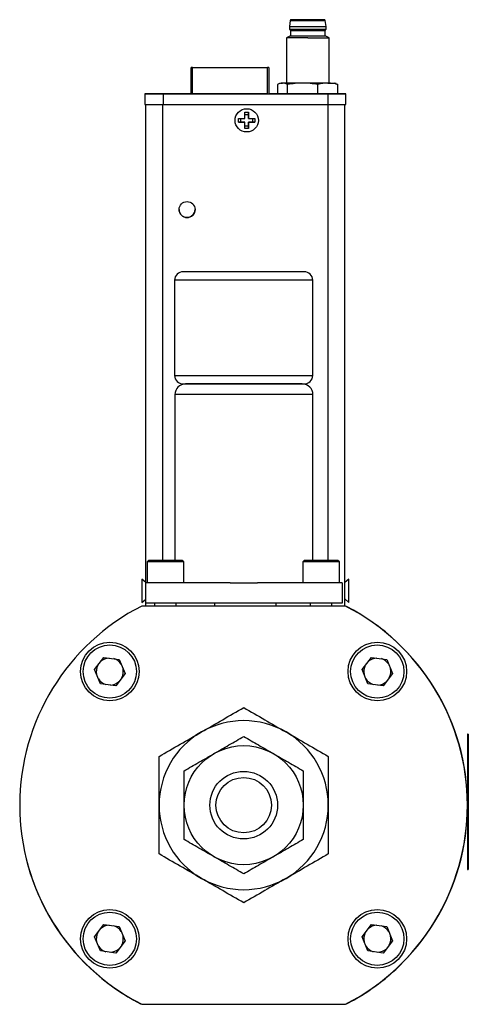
# Model space of a CAD drawing. Header units: inches. Extents: x 7.8 to 27.2, y 2.2 to 17.8.
# Tile 7 of 11: x 22.5 to 24.1, y 7.5 to 11.2. Entities that reach past the tile are written whole.
import ezdxf

# ---------------------------------------------------------------- set-up
doc = ezdxf.new("R2010")
doc.units = ezdxf.units.IN
doc.header["$MEASUREMENT"] = 0

msp = doc.modelspace()

# ---------------------------------------------------------------- linework, layer by layer
at = {"color": 7, "linetype": 'Continuous', "lineweight": 25}
for p, q in [((23.4847, 11.1776), (23.4812, 11.1565)), ((23.617, 11.1565), (23.6135, 11.1776)), ((23.4812, 11.1565), (23.4812, 11.1466)), ((23.4812, 11.1466), (23.4851, 11.1417)), ((23.4851, 11.1417), (23.4851, 11.122)), ((23.6131, 11.1417), (23.617, 11.1466)), ((23.6131, 11.122), (23.6131, 11.1417)), ((23.617, 11.1466), (23.617, 11.1565)), ((23.4851, 11.122), (23.4703, 11.1135)), ((23.4703, 11.1135), (23.4703, 10.9468)), ((23.5491, 11.1135), (23.6278, 11.1135)), ((23.6278, 11.1135), (23.6131, 11.122)), ((23.6278, 10.9468), (23.6278, 11.1135)), ((23.1185, 10.9074), (23.1185, 11.0044)), ((23.1235, 11.0044), (23.4, 11.0044)), ((23.405, 11.0044), (23.405, 10.9074)), ((23.4375, 10.9413), (23.4375, 10.9075)), ((23.4507, 10.9468), (23.4445, 10.9446)), ((23.4746, 10.9075), (23.4746, 10.9413)), ((23.5862, 10.9074), (23.5862, 10.9413)), ((23.6536, 10.9446), (23.6475, 10.9468)), ((23.6532, 10.9435), (23.6607, 10.9413)), ((23.6607, 10.9075), (23.6607, 10.9413)), ((22.9477, 10.9076), (22.9477, 10.9074)), ((22.9477, 10.9074), (22.9477, 10.868)), ((22.9909, 10.9074), (23.0344, 10.9074)), ((22.9909, 10.9074), (22.9909, 10.9074)), ((23.0344, 10.9074), (22.9909, 10.9074)), ((22.9909, 10.9074), (23.0343, 10.9074)), ((22.9909, 10.9074), (22.9909, 10.9074)), ((22.9909, 10.9074), (23.0035, 10.9074)), ((22.9909, 10.9074), (22.9909, 10.9074)), ((23.0342, 10.9074), (22.9909, 10.9074)), ((22.9909, 10.9074), (23.0342, 10.9074)), ((22.9909, 10.9074), (22.9909, 10.9074)), ((23.0035, 10.9074), (22.9909, 10.9074)), ((22.9909, 10.9074), (22.9909, 10.9074)), ((22.991, 10.9074), (22.991, 10.9074)), ((23.0136, 10.9074), (22.991, 10.9074)), ((22.991, 10.9074), (22.9952, 10.9074)), ((22.9945, 10.9074), (22.9945, 10.9074)), ((22.9951, 10.9074), (23.03, 10.9074)), ((22.9951, 10.9074), (22.9951, 10.9074)), ((22.9952, 10.9074), (22.9952, 10.9074)), ((22.9984, 10.9074), (22.9984, 10.9074)), ((23.001, 10.9074), (23.001, 10.9074)), ((23.0011, 10.9074), (23.0011, 10.9074)), ((23.0035, 10.9074), (23.0035, 10.9074)), ((23.0035, 10.9074), (23.0035, 10.9074)), ((23.0079, 10.9074), (23.0303, 10.9074)), ((23.0303, 10.9074), (23.0079, 10.9074)), ((23.0079, 10.9074), (23.0079, 10.9074)), ((23.0079, 10.9074), (23.0079, 10.9074)), ((23.0092, 10.9074), (23.0136, 10.9074)), ((23.0092, 10.9074), (23.0092, 10.9074)), ((23.0092, 10.9074), (23.0092, 10.9074)), ((23.0133, 10.9076), (23.0567, 10.9076)), ((23.0133, 10.9076), (23.0133, 10.9076)), ((23.0133, 10.9076), (23.0133, 10.9076)), ((23.0537, 10.9076), (23.0135, 10.9076)), ((23.0135, 10.9076), (23.0537, 10.9076)), ((23.0135, 10.9076), (23.0135, 10.9076)), ((23.0537, 10.9076), (23.0135, 10.9076)), ((23.0135, 10.9076), (23.0537, 10.9076)), ((23.0135, 10.9076), (23.0135, 10.9076)), ((23.0566, 10.9076), (23.0135, 10.9076)), ((23.0135, 10.9076), (23.0566, 10.9076)), ((23.0135, 10.9076), (23.0135, 10.9076)), ((23.0136, 10.9074), (23.0136, 10.9074)), ((23.1185, 10.9076), (23.0146, 10.9076)), ((23.0146, 10.9074), (23.6229, 10.9074)), ((23.0146, 10.9074), (23.0146, 10.868)), ((23.0166, 10.9086), (23.0166, 10.9076)), ((23.0525, 10.9076), (23.0176, 10.9076)), ((23.0176, 10.9076), (23.0176, 10.9076)), ((23.0202, 10.9076), (23.0566, 10.9076)), ((23.0566, 10.9076), (23.0202, 10.9076)), ((23.0202, 10.9076), (23.0202, 10.9076)), ((23.022, 10.9074), (23.0246, 10.9074)), ((23.022, 10.9074), (23.022, 10.9074)), ((23.0235, 10.9076), (23.0235, 10.9076)), ((23.0241, 10.9074), (23.0241, 10.9074)), ((23.0246, 10.9074), (23.0246, 10.9074)), ((23.03, 10.9074), (23.03, 10.9074)), ((23.03, 10.9074), (23.03, 10.9074)), ((23.0303, 10.9074), (23.0303, 10.9074)), ((23.0342, 10.9074), (23.0342, 10.9074)), ((23.0343, 10.9074), (23.0343, 10.9074)), ((23.0343, 10.9074), (23.0343, 10.9074)), ((23.0344, 10.9074), (23.0344, 10.9074)), ((23.035, 10.9074), (23.035, 10.9074)), ((23.0401, 10.9074), (23.035, 10.9074)), ((23.0351, 10.9075), (23.069, 10.9075)), ((23.0351, 10.9075), (23.0351, 10.9075)), ((23.0786, 10.9075), (23.0351, 10.9075)), ((23.0401, 10.9074), (23.0401, 10.9074)), ((23.0466, 10.9076), (23.0466, 10.9076)), ((23.0525, 10.9076), (23.0525, 10.9076)), ((23.0535, 10.9076), (23.0535, 10.9086)), ((23.0537, 10.9076), (23.0537, 10.9076)), ((23.0537, 10.9076), (23.0537, 10.9076)), ((23.0566, 10.9076), (23.0566, 10.9076)), ((23.0566, 10.9076), (23.0566, 10.9076)), ((23.0567, 10.9076), (23.0567, 10.9076)), ((23.0567, 10.9076), (23.0567, 10.9076)), ((23.0626, 10.9075), (23.0677, 10.9075)), ((23.0654, 10.9074), (23.066, 10.9074)), ((23.069, 10.9075), (23.069, 10.9075)), ((23.0705, 10.9074), (23.0705, 10.9074)), ((23.0741, 10.9074), (23.0741, 10.9084)), ((23.0786, 10.9075), (23.0786, 10.9075)), ((23.108, 10.9074), (23.108, 10.9076)), ((23.108, 10.9074), (23.108, 10.9074)), ((23.1695, 10.9074), (23.1695, 10.9074)), ((23.177, 10.9074), (23.177, 10.9074)), ((23.4014, 10.9074), (23.1926, 10.9074)), ((23.4375, 10.9076), (23.405, 10.9076)), ((23.417, 10.9076), (23.417, 10.9074)), ((23.4746, 10.9075), (23.4375, 10.9075)), ((23.5862, 10.9074), (23.4746, 10.9075)), ((23.6607, 10.9075), (23.5862, 10.9074)), ((23.6229, 10.9074), (23.6229, 10.868)), ((23.6898, 10.9074), (23.6898, 10.9076)), ((23.6898, 10.868), (23.6898, 10.9074)), ((22.9515, 9.0994), (22.9515, 10.868)), ((23.014, 10.868), (23.6235, 10.868)), ((23.0146, 10.868), (23.6229, 10.868)), ((23.686, 9.0133), (23.686, 10.868)), ((23.2937, 10.8157), (23.3169, 10.8157)), ((23.2937, 10.8022), (23.2937, 10.8157)), ((23.3024, 10.8022), (23.3024, 10.8157)), ((23.3169, 10.8389), (23.3304, 10.8389)), ((23.3169, 10.8157), (23.3169, 10.8389)), ((23.3169, 10.8302), (23.3304, 10.8302)), ((23.3304, 10.8389), (23.3304, 10.8157)), ((23.3304, 10.8302), (23.3304, 10.8389)), ((23.3304, 10.8157), (23.3304, 10.8302)), ((23.3304, 10.8157), (23.3537, 10.8157)), ((23.3304, 10.8157), (23.3304, 10.8157)), ((23.345, 10.8157), (23.345, 10.8022)), ((23.3537, 10.8157), (23.3537, 10.8022)), ((23.3169, 10.8022), (23.2937, 10.8022)), ((23.2937, 10.8022), (23.3024, 10.8022)), ((23.3024, 10.8022), (23.3169, 10.8022)), ((23.3169, 10.7789), (23.3169, 10.8022)), ((23.3169, 10.8022), (23.3169, 10.8022)), ((23.3304, 10.7876), (23.3169, 10.7876)), ((23.3304, 10.7789), (23.3169, 10.7789)), ((23.3537, 10.8022), (23.3304, 10.8022)), ((23.3304, 10.8022), (23.3304, 10.7789)), ((23.3304, 10.8022), (23.345, 10.8022)), ((23.3304, 10.8022), (23.3304, 10.8022)), ((23.3304, 10.7876), (23.3304, 10.8022)), ((23.3304, 10.7789), (23.3304, 10.7876)), ((23.345, 10.8022), (23.3537, 10.8022)), ((23.5363, 10.2494), (23.0888, 10.2494)), ((23.0576, 10.2182), (23.0576, 9.8657)), ((23.5676, 9.8657), (23.5676, 10.2182)), ((23.0888, 9.8344), (23.5363, 9.8344)), ((23.0584, 9.7951), (23.0584, 9.1814)), ((23.5684, 9.1814), (23.5684, 9.7951)), ((22.9609, 9.1814), (22.9559, 9.1764)), ((22.9559, 9.1764), (22.9559, 9.0994)), ((23.0234, 9.1764), (22.9559, 9.1764)), ((23.0234, 9.1814), (22.9609, 9.1814)), ((23.0859, 9.1814), (23.0234, 9.1814)), ((23.0909, 9.1764), (23.0234, 9.1764)), ((23.0909, 9.1764), (23.0859, 9.1814)), ((23.0909, 9.0994), (23.0909, 9.1764)), ((23.5359, 9.1814), (23.5309, 9.1764)), ((23.5309, 9.1764), (23.5309, 9.0994)), ((23.5984, 9.1764), (23.5309, 9.1764)), ((23.5984, 9.1814), (23.5359, 9.1814)), ((23.6609, 9.1814), (23.5984, 9.1814)), ((23.6659, 9.1764), (23.5984, 9.1764)), ((23.6659, 9.1764), (23.6609, 9.1814)), ((23.6659, 9.0994), (23.6659, 9.1764)), ((22.9515, 9.1001), (22.9365, 9.1128)), ((22.9365, 9.1128), (22.9365, 9.0338)), ((23.701, 9.113), (23.686, 9.1002)), ((23.701, 9.1128), (23.686, 9.1001)), ((23.701, 9.1128), (23.701, 9.113)), ((23.701, 9.0268), (23.701, 9.1128)), ((22.9509, 9.0244), (22.9509, 9.0994)), ((23.2631, 9.0994), (22.9509, 9.0994)), ((23.2631, 9.0994), (23.3636, 9.0994)), ((23.6759, 9.0994), (23.3636, 9.0994)), ((23.6759, 9.0994), (23.6759, 9.0244)), ((22.9365, 9.0268), (22.9509, 9.039)), ((22.9365, 9.0338), (22.9365, 9.0268)), ((23.686, 9.0396), (23.701, 9.0268)), ((23.6882, 9.0133), (22.9358, 9.0133)), ((23.6759, 9.0244), (22.9509, 9.0244)), ((22.9515, 9.0133), (22.9515, 9.0244)), ((22.9836, 9.0244), (22.9836, 9.0133)), ((23.0631, 9.0133), (23.0631, 9.0244)), ((23.2063, 9.0133), (23.2063, 9.0244)), ((23.4313, 9.0244), (23.4313, 9.0133)), ((23.5586, 9.0244), (23.5586, 9.0133)), ((23.6381, 9.0133), (23.6381, 9.0244)), ((23.6926, 9.0113), (23.6921, 9.0113)), ((22.7617, 8.7785), (22.7963, 8.8236)), ((22.7963, 8.8236), (22.8527, 8.8161)), ((22.8527, 8.8161), (22.8744, 8.7636)), ((23.7497, 8.7785), (23.7843, 8.8236)), ((23.7843, 8.8236), (23.8407, 8.8161)), ((23.8407, 8.8161), (23.8624, 8.7636)), ((22.7834, 8.726), (22.7617, 8.7785)), ((23.7714, 8.726), (23.7497, 8.7785)), ((22.8744, 8.7636), (22.8397, 8.7185)), ((23.8624, 8.7636), (23.8277, 8.7185)), ((22.8397, 8.7185), (22.7834, 8.726)), ((23.8277, 8.7185), (23.7714, 8.726)), ((24.1395, 8.5395), (24.1395, 8.0395)), ((24.142, 8.5395), (24.1395, 8.5395)), ((24.142, 8.5395), (24.142, 8.0395)), ((24.142, 8.4966), (24.1422, 8.4966)), ((24.1422, 8.4966), (24.1422, 8.4247)), ((24.1422, 8.4247), (24.142, 8.4247)), ((24.1422, 8.3032), (24.142, 8.3032)), ((24.1422, 8.232), (24.1422, 8.3032)), ((24.142, 8.232), (24.1422, 8.232)), ((24.1422, 8.232), (24.1422, 8.1609)), ((24.1422, 8.1609), (24.142, 8.1609)), ((24.1395, 8.0395), (24.142, 8.0395)), ((22.7617, 7.7905), (22.7963, 7.8356)), ((22.7963, 7.8356), (22.8527, 7.8281)), ((22.8527, 7.8281), (22.8744, 7.7756)), ((23.7497, 7.7905), (23.7843, 7.8356)), ((23.7843, 7.8356), (23.8407, 7.8281)), ((23.8407, 7.8281), (23.8624, 7.7756)), ((22.7834, 7.738), (22.7617, 7.7905)), ((23.7714, 7.738), (23.7497, 7.7905)), ((22.8744, 7.7756), (22.8397, 7.7305)), ((23.8624, 7.7756), (23.8277, 7.7305)), ((22.8397, 7.7305), (22.7834, 7.738)), ((23.8277, 7.7305), (23.7714, 7.738)), ((22.932, 7.5423), (22.933, 7.5423)), ((22.9358, 7.5408), (23.6882, 7.5408)), ((23.691, 7.5423), (23.6921, 7.5423)), ((23.6921, 7.5428), (23.6926, 7.5428))]:
    msp.add_line(p, q, dxfattribs=at)
at = {"color": 8, "linetype": 'Continuous', "lineweight": 25}
for p, q in [((23.1235, 10.9074), (23.1235, 11.0044)), ((23.4, 10.9074), (23.4, 11.0044)), ((23.0229, 10.9076), (23.0229, 10.9076)), ((23.0983, 10.9074), (23.0983, 10.9074)), ((23.014, 9.1814), (23.014, 10.868)), ((23.6235, 10.868), (23.6235, 9.1814)), ((23.5676, 10.2182), (23.0576, 10.2182)), ((23.0576, 9.8657), (23.5676, 9.8657)), ((23.5684, 9.7951), (23.0584, 9.7951))]:
    msp.add_line(p, q, dxfattribs=at)
at = {"color": 7, "linetype": 'Continuous', "lineweight": 25, "flags": 128}
for points in [[(23.5491, 11.1811), (23.5323, 11.1811), (23.5168, 11.1811), (23.5039, 11.1811), (23.4948, 11.1811), (23.49, 11.1811), (23.49, 11.1811), (23.4948, 11.1811), (23.5039, 11.1811), (23.5168, 11.1811), (23.5323, 11.1811), (23.5491, 11.1811), (23.5659, 11.1811), (23.5814, 11.1811), (23.5942, 11.1811), (23.6034, 11.1811), (23.6082, 11.1811), (23.6082, 11.1811), (23.6034, 11.1811), (23.5942, 11.1811), (23.5814, 11.1811), (23.5659, 11.1811), (23.5491, 11.1811)], [(23.5491, 11.1135), (23.5302, 11.1135), (23.5125, 11.1135), (23.4969, 11.1135), (23.4843, 11.1135), (23.4755, 11.1135), (23.4709, 11.1135), (23.4703, 11.1135)], [(23.1235, 11.0044), (23.1225, 11.0044), (23.1216, 11.0044), (23.1207, 11.0044), (23.1199, 11.0044), (23.1193, 11.0044), (23.1189, 11.0044), (23.1186, 11.0044), (23.1185, 11.0044)], [(23.405, 11.0044), (23.4049, 11.0044), (23.4046, 11.0044), (23.4041, 11.0044), (23.4035, 11.0044), (23.4028, 11.0044), (23.4019, 11.0044), (23.401, 11.0044), (23.4, 11.0044)], [(23.5304, 10.9468), (23.518, 10.9468), (23.5061, 10.9468), (23.4949, 10.9468), (23.4846, 10.9468), (23.4755, 10.9468), (23.4676, 10.9468), (23.4611, 10.9468), (23.4561, 10.9468)], [(23.6235, 10.9468), (23.6144, 10.9468), (23.6042, 10.9468), (23.5931, 10.9468), (23.5813, 10.9468), (23.5688, 10.9468), (23.5561, 10.9468), (23.5432, 10.9468), (23.5304, 10.9468)], [(22.9952, 10.9074), (22.9927, 10.9074), (22.991, 10.9074), (22.9901, 10.9074), (22.9901, 10.9074), (22.9911, 10.9074), (22.9929, 10.9074), (22.9954, 10.9074), (22.9984, 10.9074)], [(23.0006, 10.9074), (22.9982, 10.9074), (22.9962, 10.9074), (22.9949, 10.9074), (22.9945, 10.9074), (22.9951, 10.9074), (22.9965, 10.9074), (22.9985, 10.9074), (23.0011, 10.9074)], [(23.0248, 10.9074), (23.0218, 10.9074), (23.0187, 10.9074), (23.0156, 10.9074), (23.0126, 10.9074), (23.0095, 10.9074), (23.0064, 10.9074), (23.0033, 10.9074), (23.0003, 10.9074)], [(23.0248, 10.9074), (23.0218, 10.9074), (23.0188, 10.9074), (23.0158, 10.9074), (23.0127, 10.9074), (23.0097, 10.9074), (23.0066, 10.9074), (23.0036, 10.9074), (23.0006, 10.9074)], [(23.0241, 10.9074), (23.0213, 10.9074), (23.0184, 10.9074), (23.0155, 10.9074), (23.0126, 10.9074), (23.0096, 10.9074), (23.0067, 10.9074), (23.0039, 10.9074), (23.001, 10.9074)], [(23.0011, 10.9074), (23.0021, 10.9074), (23.0031, 10.9074), (23.0041, 10.9074), (23.0051, 10.9074), (23.0062, 10.9074), (23.0072, 10.9074), (23.0082, 10.9074), (23.0092, 10.9074)], [(23.0228, 10.9076), (23.0186, 10.9076), (23.0152, 10.9076), (23.013, 10.9076), (23.0122, 10.9076), (23.013, 10.9076), (23.0152, 10.9076), (23.0166, 10.9076)], [(23.0294, 10.9074), (23.0285, 10.9074), (23.0276, 10.9074), (23.0267, 10.9074), (23.0258, 10.9074), (23.0248, 10.9074), (23.0239, 10.9074), (23.0229, 10.9074), (23.022, 10.9074)], [(23.0473, 10.9076), (23.0443, 10.9076), (23.0412, 10.9076), (23.0381, 10.9076), (23.035, 10.9076), (23.032, 10.9076), (23.0289, 10.9076), (23.0258, 10.9076), (23.0228, 10.9076)], [(23.0228, 10.9076), (23.0258, 10.9076), (23.0289, 10.9076), (23.032, 10.9076), (23.035, 10.9076), (23.0381, 10.9076), (23.0412, 10.9076), (23.0443, 10.9076), (23.0473, 10.9076)], [(23.0473, 10.9076), (23.0443, 10.9076), (23.0412, 10.9076), (23.0381, 10.9076), (23.035, 10.9076), (23.032, 10.9076), (23.0289, 10.9076), (23.0258, 10.9076), (23.0228, 10.9076)], [(23.0466, 10.9076), (23.0438, 10.9076), (23.0409, 10.9076), (23.038, 10.9076), (23.035, 10.9076), (23.0321, 10.9076), (23.0292, 10.9076), (23.0263, 10.9076), (23.0235, 10.9076)], [(23.0246, 10.9074), (23.0272, 10.9074), (23.0293, 10.9074), (23.0307, 10.9074), (23.0312, 10.9074), (23.0308, 10.9074), (23.0294, 10.9074), (23.0273, 10.9074), (23.0248, 10.9074)], [(23.0535, 10.9076), (23.0549, 10.9076), (23.0571, 10.9076), (23.0579, 10.9076), (23.0571, 10.9076), (23.0549, 10.9076), (23.0515, 10.9076), (23.0473, 10.9076)], [(23.177, 10.9074), (23.1746, 10.9074), (23.1678, 10.9074), (23.157, 10.9074), (23.1431, 10.9074), (23.1273, 10.9074), (23.111, 10.9074), (23.0953, 10.9074), (23.0817, 10.9074), (23.0713, 10.9074), (23.0649, 10.9074), (23.063, 10.9074), (23.0658, 10.9074), (23.0731, 10.9074), (23.0842, 10.9074), (23.0983, 10.9074)], [(23.101, 10.9074), (23.0878, 10.9074), (23.0777, 10.9074), (23.0718, 10.9074), (23.0706, 10.9074), (23.0742, 10.9074), (23.0823, 10.9074), (23.0941, 10.9074), (23.1084, 10.9074), (23.1239, 10.9074), (23.1389, 10.9074), (23.1521, 10.9074), (23.1622, 10.9074), (23.1681, 10.9074), (23.1693, 10.9074), (23.1657, 10.9074), (23.1576, 10.9074), (23.1458, 10.9074), (23.1315, 10.9074), (23.1161, 10.9074), (23.101, 10.9074)], [(23.1039, 10.9074), (23.1173, 10.9074), (23.1311, 10.9074), (23.1436, 10.9074), (23.1536, 10.9074), (23.16, 10.9074), (23.162, 10.9074), (23.1594, 10.9074), (23.1526, 10.9074), (23.1422, 10.9074), (23.1295, 10.9074), (23.1157, 10.9074), (23.1023, 10.9074), (23.0909, 10.9074), (23.0826, 10.9074), (23.0784, 10.9074), (23.0787, 10.9074), (23.0834, 10.9074), (23.0922, 10.9074), (23.1039, 10.9074)], [(23.1012, 10.9076), (23.0934, 10.9076), (23.0882, 10.9076), (23.0863, 10.9076), (23.0879, 10.9076), (23.0927, 10.9076), (23.1003, 10.9076), (23.11, 10.9076), (23.1185, 10.9076)]]:
    msp.add_lwpolyline(points, dxfattribs=at)
at = {"color": 7, "linetype": 'Continuous', "lineweight": 25}
for centre, radius in [((23.3237, 10.8089), 0.043), ((23.1033, 10.4792), 0.0295), ((22.8179, 8.7712), 0.1083), ((22.818, 8.7711), 0.0984), ((23.8062, 8.7712), 0.1083), ((23.806, 8.7711), 0.0984), ((23.3126, 8.2771), 0.22), ((23.3126, 8.2771), 0.125), ((23.3126, 8.2771), 0.1025), ((22.8179, 7.7829), 0.1083), ((22.818, 7.7831), 0.0984), ((23.8062, 7.7829), 0.1083), ((23.806, 7.7831), 0.0984)]:
    msp.add_circle(centre, radius, dxfattribs=at)
for centre, radius, start, end in [((23.4886, 11.1772), 0.00394, 90, 173.4802), ((23.5491, 108.8243), 97.6467, 269.962226, 270.037773), ((23.6095, 11.1772), 0.00394, 6.5198, 90), ((23.5321, 76.6444), 65.4879, 269.955437, 270.014854), ((23.5491, 116.5478), 105.4012, 269.963082, 270.036918), ((23.5324, 70.1644), 59.0227, 269.954096, 270.016201), ((23.5661, 76.6444), 65.4879, 269.985146, 270.044563), ((23.5658, 70.1644), 59.0227, 269.983799, 270.045904), ((23.5491, 108.1374), 97.0154, 269.962213, 270.03778), ((23.455, 12.0042), 1.0574, 269.7649, 270.058), ((23.6274, 22.5959), 11.649, 269.98072, 270.099), ((22.9979, -53.6312), 64.5388, 89.985146, 90.044563), ((22.9979, 75.4462), 64.5388, 269.955437, 270.014854), ((22.998, 18.0058), 7.0984, 269.94191, 270.01799), ((23.0205, 18.0059), 7.0984, 269.94191, 270.01799), ((23.0271, 18.0058), 7.0984, 269.98201, 270.05809), ((23.0496, 18.0059), 7.0984, 269.98201, 270.05809), ((23.1002, 18.6593), 7.7519, 269.98633, 270.05797), ((23.1024, 6.2842), 4.6233, 89.9298, 90.0137), ((23.1887, -4.1586), 15.066, 89.98515, 90.04456), ((23.4053, 25.9744), 15.067, 269.98515, 270.04456), ((23.408, 1.6961), 9.2115, 89.9438, 90.01867), ((23.6396, 75.4462), 64.5388, 269.985146, 270.044563), ((23.6643, -11.288), 22.1956, 89.93422, 90.00948), ((22.9979, 75.4068), 64.5388, 269.955437, 270.014854), ((22.9984, 71.1359), 60.2679, 269.955437, 270.014854), ((23.6396, 75.4068), 64.5388, 269.985146, 270.044563), ((23.6391, 71.1359), 60.2679, 269.985146, 270.044563), ((23.1033, 10.4792), 0.0295, 180, 270), ((23.1033, 10.4792), 0.0295, 270, 360), ((23.0888, 10.2182), 0.0312, 90, 180), ((23.5363, 10.2182), 0.0312, 0, 90), ((23.0888, 9.8657), 0.0312, 180, 270), ((23.5363, 9.8657), 0.0312, 270, 0), ((23.0977, 9.7951), 0.0394, 90, 180), ((23.529, 9.7951), 0.0394, 0, 90), ((23.312, 8.2771), 0.8268, 117.0669, 242.9331), ((23.312, 8.2771), 0.8268, 297.0669, 62.9331), ((23.3126, 8.2771), 0.8268, 297.3651, 62.6349), ((22.818, 8.7711), 0.05, 92.3525, 132.5441), ((22.818, 8.7711), 0.05, 32.3525, 72.5441), ((23.806, 8.7711), 0.05, 92.3525, 132.5441), ((23.806, 8.7711), 0.05, 32.3525, 72.5441), ((22.818, 8.7711), 0.05, 152.3525, 192.5441), ((22.818, 8.7711), 0.05, 332.3525, 12.5441), ((23.806, 8.7711), 0.05, 152.3525, 192.5441), ((23.806, 8.7711), 0.05, 332.3525, 12.5441), ((22.818, 8.7711), 0.05, 212.3525, 252.5441), ((23.806, 8.7711), 0.05, 212.3525, 252.5441), ((22.818, 8.7711), 0.05, 272.3525, 312.5441), ((23.806, 8.7711), 0.05, 272.3525, 312.5441), ((23.3126, 8.2771), 0.3125, 60, 120), ((23.3126, 8.2771), 0.3125, 120, 180), ((23.3126, 8.2771), 0.3125, 0, 60), ((23.312, 8.2765), 0.8268, 179.9814, 242.6349), ((23.3126, 8.2771), 0.3125, 180, 240), ((23.3126, 8.2771), 0.3125, 300, 0), ((23.3126, 8.2771), 0.3125, 240, 300), ((22.818, 7.7831), 0.05, 92.3525, 132.5441), ((22.818, 7.7831), 0.05, 32.3525, 72.5441), ((23.806, 7.7831), 0.05, 92.3525, 132.5441), ((23.806, 7.7831), 0.05, 32.3525, 72.5441), ((22.818, 7.7831), 0.05, 152.3525, 192.5441), ((22.818, 7.7831), 0.05, 332.3525, 12.5441), ((23.806, 7.7831), 0.05, 152.3525, 192.5441), ((23.806, 7.7831), 0.05, 332.3525, 12.5441), ((22.818, 7.7831), 0.05, 212.3525, 252.5441), ((23.806, 7.7831), 0.05, 212.3525, 252.5441), ((22.818, 7.7831), 0.05, 272.3525, 312.5441), ((23.806, 7.7831), 0.05, 272.3525, 312.5441), ((23.312, 8.2765), 0.8268, 297.3651, 315.0262)]:
    msp.add_arc(centre, radius, start, end, dxfattribs=at)
for points, knots in [([(23.5491, 11.1811), (23.5157, 11.1811), (23.4886, 11.1811), (23.4886, 11.1811), (23.5157, 11.1811), (23.5491, 11.1811)], [0, 0, 0, 0, 0.5, 0.5, 1, 1, 1, 1]), ([(23.5491, 11.1811), (23.5824, 11.1811), (23.6095, 11.1811), (23.6095, 11.1811), (23.5824, 11.1811), (23.5491, 11.1811)], [0, 0, 0, 0, 0.5, 0.5, 1, 1, 1, 1]), ([(22.9951, 10.9074), (22.9951, 10.9074), (22.9951, 10.9074), (22.9951, 10.9074), (22.9951, 10.9074), (22.9951, 10.9074), (22.9955, 10.9074), (22.9962, 10.9074), (22.9983, 10.9074), (22.9997, 10.9074), (23.001, 10.9074)], [0, 0, 0, 0, 0.25, 0.375, 0.375, 0.5, 0.5, 0.75, 0.75, 1, 1, 1, 1]), ([(22.9984, 10.9074), (23.0029, 10.9074), (23.0077, 10.9074), (23.0148, 10.9074), (23.0172, 10.9074), (23.0207, 10.9074), (23.0218, 10.9074), (23.0241, 10.9074), (23.0253, 10.9074), (23.0287, 10.9074), (23.0309, 10.9074), (23.0333, 10.9074), (23.0339, 10.9074), (23.0348, 10.9074), (23.0351, 10.9074), (23.0356, 10.9074), (23.0352, 10.9074), (23.0331, 10.9074), (23.0313, 10.9074), (23.0294, 10.9074)], [0, 0, 0, 0, 0.25, 0.25, 0.375, 0.375, 0.4375, 0.4375, 0.5, 0.5, 0.625, 0.625, 0.6875, 0.6875, 0.75, 0.75, 0.875, 0.875, 1, 1, 1, 1]), ([(23.0471, 10.9076), (23.04, 10.9076), (23.0324, 10.9076), (23.0243, 10.9076), (23.0234, 10.9076), (23.0215, 10.9076), (23.0206, 10.9076), (23.019, 10.9076), (23.0182, 10.9076), (23.0172, 10.9076), (23.0168, 10.9076), (23.0166, 10.9076), (23.0166, 10.9076), (23.017, 10.9076), (23.0174, 10.9076), (23.0186, 10.9076), (23.0194, 10.9076), (23.0211, 10.9076), (23.022, 10.9076), (23.0229, 10.9076)], [0, 0, 0, 0, 0.5, 0.5, 0.5625, 0.5625, 0.625, 0.625, 0.6875, 0.6875, 0.75, 0.75, 0.8125, 0.8125, 0.875, 0.875, 0.9375, 0.9375, 1, 1, 1, 1]), ([(23.0235, 10.9076), (23.0222, 10.9076), (23.0208, 10.9076), (23.0187, 10.9076), (23.018, 10.9076), (23.0176, 10.9076), (23.0176, 10.9076), (23.0176, 10.9076), (23.0176, 10.9076), (23.0176, 10.9076), (23.0176, 10.9076)], [0, 0, 0, 0, 0.25, 0.25, 0.5, 0.5, 0.625, 0.625, 0.75, 1, 1, 1, 1]), ([(23.0229, 10.9076), (23.0301, 10.9076), (23.0377, 10.9076), (23.0458, 10.9076), (23.0467, 10.9076), (23.0486, 10.9076), (23.0495, 10.9076), (23.0511, 10.9076), (23.0519, 10.9076), (23.0529, 10.9076), (23.0533, 10.9076), (23.0535, 10.9076), (23.0535, 10.9076), (23.0531, 10.9076), (23.0527, 10.9076), (23.0515, 10.9076), (23.0507, 10.9076), (23.049, 10.9076), (23.0481, 10.9076), (23.0471, 10.9076)], [0, 0, 0, 0, 0.5, 0.5, 0.5625, 0.5625, 0.625, 0.625, 0.6875, 0.6875, 0.75, 0.75, 0.8125, 0.8125, 0.875, 0.875, 0.9375, 0.9375, 1, 1, 1, 1]), ([(23.03, 10.9074), (23.03, 10.9074), (23.03, 10.9074), (23.0294, 10.9074), (23.0281, 10.9074), (23.0263, 10.9074), (23.0248, 10.9074), (23.0241, 10.9074)], [0, 0, 0, 0, 0.117181, 0.336527, 0.563216, 0.787441, 1, 1, 1, 1]), ([(23.0654, 10.9074), (23.0679, 10.9074), (23.0699, 10.9074), (23.0728, 10.9074), (23.0738, 10.9074), (23.0742, 10.9074), (23.0741, 10.9074), (23.0738, 10.9074), (23.0734, 10.9074), (23.0724, 10.9074), (23.0717, 10.9074), (23.0702, 10.9074), (23.0693, 10.9074), (23.0666, 10.9074), (23.0645, 10.9074), (23.0612, 10.9074), (23.0602, 10.9074), (23.0576, 10.9074), (23.0554, 10.9074), (23.0527, 10.9074), (23.0509, 10.9074), (23.0499, 10.9074), (23.0472, 10.9074), (23.0456, 10.9074), (23.0427, 10.9074), (23.0412, 10.9074), (23.0382, 10.9074), (23.0366, 10.9074), (23.035, 10.9074)], [0, 0, 0, 0, 0.125, 0.125, 0.25, 0.25, 0.3125, 0.3125, 0.375, 0.375, 0.4375, 0.4375, 0.5, 0.5, 0.625, 0.625, 0.6875, 0.6875, 0.75, 0.78125, 0.78125, 0.8125, 0.8125, 0.875, 0.875, 0.9375, 0.9375, 1, 1, 1, 1]), ([(23.043, 10.9074), (23.0439, 10.9074), (23.0453, 10.9074), (23.048, 10.9074), (23.0486, 10.9074), (23.0498, 10.9074), (23.0514, 10.9074), (23.0528, 10.9074), (23.0554, 10.9074), (23.0567, 10.9074), (23.0593, 10.9074), (23.0605, 10.9074), (23.063, 10.9074), (23.0642, 10.9074), (23.0667, 10.9074), (23.068, 10.9074), (23.0715, 10.9074), (23.0735, 10.9074), (23.0768, 10.9074), (23.0779, 10.9074), (23.0785, 10.9074), (23.0786, 10.9074), (23.0784, 10.9074), (23.0781, 10.9074), (23.0769, 10.9074), (23.0755, 10.9074), (23.0715, 10.9074), (23.069, 10.9074), (23.066, 10.9074)], [0, 0, 0, 0, 0.0625, 0.0625, 0.078125, 0.078125, 0.09375, 0.125, 0.125, 0.1875, 0.1875, 0.25, 0.25, 0.3125, 0.3125, 0.375, 0.375, 0.5, 0.5, 0.625, 0.625, 0.6875, 0.6875, 0.75, 0.75, 0.875, 0.875, 1, 1, 1, 1]), ([(23.0525, 10.9076), (23.0525, 10.9076), (23.0525, 10.9076), (23.0525, 10.9076), (23.0525, 10.9076), (23.0526, 10.9076), (23.0523, 10.9076), (23.0516, 10.9076), (23.0494, 10.9076), (23.048, 10.9076), (23.0466, 10.9076)], [0, 0, 0, 0, 0.25, 0.375, 0.375, 0.5, 0.5, 0.75, 0.75, 1, 1, 1, 1]), ([(23.0626, 10.9075), (23.0632, 10.9075), (23.0641, 10.9075), (23.0666, 10.9075), (23.0678, 10.9075), (23.069, 10.9075)], [0, 0, 0, 0, 0.5, 0.5, 1, 1, 1, 1]), ([(23.0786, 10.9075), (23.0767, 10.9075), (23.0748, 10.9075), (23.0708, 10.9075), (23.0691, 10.9075), (23.0677, 10.9075)], [0, 0, 0, 0, 0.5, 0.5, 1, 1, 1, 1]), ([(23.5281, 9.8344), (23.5282, 9.8344), (23.5287, 9.8344), (23.5209, 9.8344), (23.5047, 9.8344), (23.4797, 9.8344), (23.4478, 9.8344), (23.411, 9.8344), (23.372, 9.8344), (23.3322, 9.8344), (23.2918, 9.8344), (23.2508, 9.8344), (23.2106, 9.8344), (23.1738, 9.8344), (23.1429, 9.8344), (23.1195, 9.8344), (23.1048, 9.8344), (23.0979, 9.8344), (23.0984, 9.8344), (23.0986, 9.8344)], [0, 0, 0, 0, 0.030476, 0.092224, 0.156538, 0.222218, 0.287898, 0.352212, 0.41396, 0.472218, 0.530476, 0.592224, 0.656538, 0.722218, 0.787898, 0.852212, 0.91396, 0.972218, 1, 1, 1, 1]), ([(23.1563, 8.5477), (23.1828, 8.563), (23.209, 8.5781), (23.261, 8.6082), (23.2869, 8.6231), (23.3126, 8.6379)], [0, 0, 0, 0, 0.5, 0.5, 1, 1, 1, 1]), ([(23.3126, 8.6379), (23.3383, 8.6231), (23.3641, 8.6082), (23.4161, 8.5781), (23.4424, 8.563), (23.4688, 8.5477)], [0, 0, 0, 0, 0.5, 0.5, 1, 1, 1, 1]), ([(23.0001, 8.4575), (23.0258, 8.4723), (23.0516, 8.4872), (23.1036, 8.5173), (23.1299, 8.5324), (23.1563, 8.5477)], [0, 0, 0, 0, 0.5, 0.5, 1, 1, 1, 1]), ([(23.2026, 8.4676), (23.2213, 8.4784), (23.2398, 8.4891), (23.2765, 8.5103), (23.2946, 8.5207), (23.3126, 8.5311)], [0, 0, 0, 0, 0.5, 0.5, 1, 1, 1, 1]), ([(23.3126, 8.5311), (23.3305, 8.5207), (23.3486, 8.5103), (23.3853, 8.4891), (23.4038, 8.4784), (23.4226, 8.4676)], [0, 0, 0, 0, 0.5, 0.5, 1, 1, 1, 1]), ([(23.4688, 8.5477), (23.4953, 8.5324), (23.5215, 8.5173), (23.5735, 8.4872), (23.5994, 8.4723), (23.6251, 8.4575)], [0, 0, 0, 0, 0.5, 0.5, 1, 1, 1, 1]), ([(23.0001, 8.2771), (23.0001, 8.3076), (23.0001, 8.3379), (23.0001, 8.398), (23.0001, 8.4278), (23.0001, 8.4575)], [0, 0, 0, 0, 0.5, 0.5, 1, 1, 1, 1]), ([(23.0926, 8.4041), (23.1105, 8.4145), (23.1286, 8.4249), (23.1653, 8.4461), (23.1838, 8.4568), (23.2026, 8.4676)], [0, 0, 0, 0, 0.5, 0.5, 1, 1, 1, 1]), ([(23.4226, 8.4676), (23.4413, 8.4568), (23.4598, 8.4461), (23.4965, 8.4249), (23.5146, 8.4145), (23.5326, 8.4041)], [0, 0, 0, 0, 0.5, 0.5, 1, 1, 1, 1]), ([(23.6251, 8.4575), (23.6251, 8.4278), (23.6251, 8.398), (23.6251, 8.3379), (23.6251, 8.3076), (23.6251, 8.2771)], [0, 0, 0, 0, 0.5, 0.5, 1, 1, 1, 1]), ([(23.0926, 8.2771), (23.0926, 8.2987), (23.0926, 8.3201), (23.0926, 8.3624), (23.0926, 8.3833), (23.0926, 8.4041)], [0, 0, 0, 0, 0.5, 0.5, 1, 1, 1, 1]), ([(23.5326, 8.4041), (23.5326, 8.3833), (23.5326, 8.3624), (23.5326, 8.3201), (23.5326, 8.2987), (23.5326, 8.2771)], [0, 0, 0, 0, 0.5, 0.5, 1, 1, 1, 1]), ([(23.0001, 8.0966), (23.0001, 8.1263), (23.0001, 8.1561), (23.0001, 8.2162), (23.0001, 8.2465), (23.0001, 8.2771)], [0, 0, 0, 0, 0.5, 0.5, 1, 1, 1, 1]), ([(23.0926, 8.15), (23.0926, 8.1708), (23.0926, 8.1917), (23.0926, 8.234), (23.0926, 8.2554), (23.0926, 8.2771)], [0, 0, 0, 0, 0.5, 0.5, 1, 1, 1, 1]), ([(23.5326, 8.2771), (23.5326, 8.2554), (23.5326, 8.234), (23.5326, 8.1917), (23.5326, 8.1708), (23.5326, 8.15)], [0, 0, 0, 0, 0.5, 0.5, 1, 1, 1, 1]), ([(23.6251, 8.2771), (23.6251, 8.2465), (23.6251, 8.2162), (23.6251, 8.1561), (23.6251, 8.1263), (23.6251, 8.0966)], [0, 0, 0, 0, 0.5, 0.5, 1, 1, 1, 1]), ([(23.2026, 8.0865), (23.1838, 8.0974), (23.1653, 8.1081), (23.1286, 8.1292), (23.1105, 8.1397), (23.0926, 8.15)], [0, 0, 0, 0, 0.5, 0.5, 1, 1, 1, 1]), ([(23.5326, 8.15), (23.5146, 8.1397), (23.4965, 8.1292), (23.4598, 8.1081), (23.4413, 8.0974), (23.4226, 8.0865)], [0, 0, 0, 0, 0.5, 0.5, 1, 1, 1, 1]), ([(23.1563, 8.0064), (23.1299, 8.0217), (23.1036, 8.0368), (23.0516, 8.0669), (23.0258, 8.0818), (23.0001, 8.0966)], [0, 0, 0, 0, 0.5, 0.5, 1, 1, 1, 1]), ([(23.3126, 8.023), (23.2946, 8.0334), (23.2765, 8.0439), (23.2398, 8.065), (23.2213, 8.0757), (23.2026, 8.0865)], [0, 0, 0, 0, 0.5, 0.5, 1, 1, 1, 1]), ([(23.4226, 8.0865), (23.4038, 8.0757), (23.3853, 8.065), (23.3486, 8.0439), (23.3305, 8.0334), (23.3126, 8.023)], [0, 0, 0, 0, 0.5, 0.5, 1, 1, 1, 1]), ([(23.6251, 8.0966), (23.5994, 8.0818), (23.5735, 8.0669), (23.5215, 8.0368), (23.4953, 8.0217), (23.4688, 8.0064)], [0, 0, 0, 0, 0.5, 0.5, 1, 1, 1, 1]), ([(23.3126, 7.9162), (23.2869, 7.9311), (23.261, 7.946), (23.209, 7.976), (23.1828, 7.9912), (23.1563, 8.0064)], [0, 0, 0, 0, 0.5, 0.5, 1, 1, 1, 1]), ([(23.4688, 8.0064), (23.4424, 7.9912), (23.4161, 7.976), (23.3641, 7.946), (23.3383, 7.9311), (23.3126, 7.9162)], [0, 0, 0, 0, 0.5, 0.5, 1, 1, 1, 1])]:
    msp.add_open_spline(points, degree=3, knots=knots, dxfattribs=at)
for points in [[(23.4561, 10.9468), (23.4498, 10.9468), (23.4436, 10.9447), (23.4375, 10.9413)], [(23.4746, 10.9413), (23.4685, 10.9447), (23.4623, 10.9468), (23.4561, 10.9468)], [(23.5304, 10.9468), (23.5117, 10.9468), (23.4931, 10.9447), (23.4746, 10.9413)], [(23.5862, 10.9413), (23.5678, 10.9447), (23.5492, 10.9468), (23.5304, 10.9468)], [(23.6235, 10.9468), (23.6109, 10.9468), (23.5985, 10.9447), (23.5862, 10.9413)], [(23.6607, 10.9413), (23.6484, 10.9447), (23.636, 10.9468), (23.6235, 10.9468)], [(23.0401, 10.9074), (23.0411, 10.9074), (23.0421, 10.9074), (23.043, 10.9074)]]:
    msp.add_open_spline(points, degree=3, dxfattribs=at)

doc.saveas('drawing.dxf')
